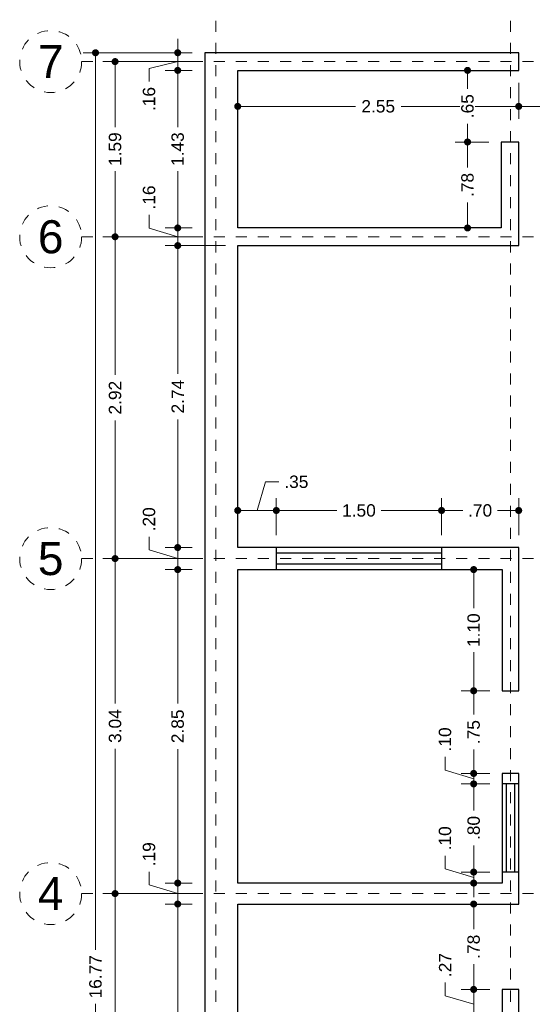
# Model space of a CAD drawing. Header units: millimetres. Extents: x 1.7 to 10.9, y -1.2 to 17.2.
# Tile 4 of 5: x 1.7 to 6.4, y 8.2 to 17.1. Entities that reach past the tile are written whole.
import ezdxf
from ezdxf.enums import TextEntityAlignment as Align

# ---------------------------------------------------------------- set-up
doc = ezdxf.new("R2010")
doc.units = ezdxf.units.MM
doc.header["$LTSCALE"] = 0.001
doc.linetypes.add('CENTER2', pattern=[28.575, 19.05, -3.175, 3.175, -3.175])
doc.layers.get('0').update_dxf_attribs({"lineweight": 35})
doc.layers.get('Defpoints').update_dxf_attribs({"lineweight": 30})
for name, color, linetype, lineweight in [('Cotas', 7, 'Continuous', 18), ('Ejes', 7, 'CENTER2', 5), ('Muros', 7, 'Continuous', 30), ('Ventanas', 250, 'Continuous', 25)]:
    doc.layers.add(name, color=color, linetype=linetype, lineweight=lineweight)
doc.styles.get("Standard").update_dxf_attribs({"font": 'arial.ttf'})
doc.dimstyles.new('1-75', dxfattribs={"dimscale": 75, "dimtxt": 0.0015, "dimasz": 0.00085, "dimexe": 0.0015, "dimexo": 0.0015, "dimgap": 0.0008, "dimtad": 0, "dimzin": 4, "dimdsep": 46, "dimtxsty": 'Standard', "dimblk": 'DOT', "dimcen": 0.09, "dimclrd": 256, "dimclre": 256, "dimclrt": 256, "dimadec": 0, "dimazin": 0, "dimtfac": 1, "dimtofl": 0, "dimtmove": 1, "dimatfit": 2, "dimfxl": 0.0015, "dimtfill": 1, "dimtolj": 1, "dimtzin": 4, "dimlwd": -1, "dimlwe": -1, "dimarcsym": 0})

# ---------------------------------------------------------------- blocks, each defined once
blk = doc.blocks.new('_DOT')
at = {"color": 0, "linetype": 'ByBlock'}
blk.add_line((-0.5, 0), (-1, 0), dxfattribs=at)
at = {"color": 0, "linetype": 'ByBlock', "const_width": 0.5}
blk.add_lwpolyline([(-0.25, 0, 1), (0.25, 0, 1)], format="xyb", close=True, dxfattribs=at)
blk = doc.blocks.new('*D17')
at = {"layer": 'Cotas', "transparency": 16777216}
for p, q in [((3.2881, 16.79), (2.2974, 16.79)), ((2.4099, 16.7262), (2.4099, 8.6495)), ((2.4099, 0.0837), (2.4099, 8.1605)), ((3.2881, 0.02), (2.2974, 0.02))]:
    blk.add_line(p, q, dxfattribs=at)
at = {"layer": 'Defpoints', "color": 0, "transparency": 16777216}
for p in [(2.4099, 16.79), (3.4006, 16.79), (3.4006, 0.02)]:
    blk.add_point(p, dxfattribs=at)
at = {"layer": 'Cotas', "transparency": 16777216, "xscale": 0.06375, "yscale": 0.06375, "zscale": 0.06375}
for p, rotation in [((2.4099, 16.79), 90), ((2.4099, 0.02), 270)]:
    blk.add_blockref('_DOT', p, dxfattribs=dict(at, rotation=rotation))
at = {"layer": 'Cotas', "transparency": 16777216, "insert": (2.4099, 8.405), "char_height": 0.1125, "attachment_point": 5, "rotation": 90, "bg_fill": 3, "box_fill_scale": 1.1, "bg_fill_color": 256, "bg_fill_true_color": 13158600, "bg_fill_transparency": 0}
blk.add_mtext('\\A1;16.77', dxfattribs=at)
blk = doc.blocks.new('*D18')
at = {"layer": 'Cotas', "transparency": 16777216}
for p, q in [((3.2881, 16.71), (2.4751, 16.71)), ((2.5876, 16.6462), (2.5876, 16.1159)), ((2.5876, 15.1837), (2.5876, 15.7141)), ((3.2881, 15.12), (2.4751, 15.12))]:
    blk.add_line(p, q, dxfattribs=at)
at = {"layer": 'Defpoints', "color": 0, "transparency": 16777216}
for p in [(3.4006, 16.71), (2.5876, 15.12), (3.4006, 15.12)]:
    blk.add_point(p, dxfattribs=at)
at = {"layer": 'Cotas', "transparency": 16777216, "xscale": 0.06375, "yscale": 0.06375, "zscale": 0.06375}
for p, rotation in [((2.5876, 16.71), 90), ((2.5876, 15.12), 270)]:
    blk.add_blockref('_DOT', p, dxfattribs=dict(at, rotation=rotation))
at = {"layer": 'Cotas', "transparency": 16777216, "insert": (2.5876, 15.915), "char_height": 0.1125, "attachment_point": 5, "rotation": 90, "bg_fill": 3, "box_fill_scale": 1.1, "bg_fill_color": 256, "bg_fill_true_color": 13158600, "bg_fill_transparency": 0}
blk.add_mtext('\\A1;1.59', dxfattribs=at)
blk = doc.blocks.new('*D19')
at = {"layer": 'Cotas', "transparency": 16777216}
for p, q in [((3.2881, 15.12), (2.4751, 15.12)), ((2.5876, 15.0562), (2.5876, 13.8665)), ((2.5876, 12.2637), (2.5876, 13.4535)), ((3.2881, 12.2), (2.4751, 12.2))]:
    blk.add_line(p, q, dxfattribs=at)
at = {"layer": 'Defpoints', "color": 0, "transparency": 16777216}
for p in [(3.4006, 15.12), (2.5876, 12.2), (3.4006, 12.2)]:
    blk.add_point(p, dxfattribs=at)
at = {"layer": 'Cotas', "transparency": 16777216, "xscale": 0.06375, "yscale": 0.06375, "zscale": 0.06375}
for p, rotation in [((2.5876, 15.12), 90), ((2.5876, 12.2), 270)]:
    blk.add_blockref('_DOT', p, dxfattribs=dict(at, rotation=rotation))
at = {"layer": 'Cotas', "transparency": 16777216, "insert": (2.5876, 13.66), "char_height": 0.1125, "attachment_point": 5, "rotation": 90, "bg_fill": 3, "box_fill_scale": 1.1, "bg_fill_color": 256, "bg_fill_true_color": 13158600, "bg_fill_transparency": 0}
blk.add_mtext('\\A1;2.92', dxfattribs=at)
blk = doc.blocks.new('*D20')
at = {"layer": 'Cotas', "transparency": 16777216}
for p, q in [((3.2881, 12.2), (2.4751, 12.2)), ((2.5876, 12.1362), (2.5876, 10.8858)), ((2.5876, 9.2237), (2.5876, 10.4742)), ((3.2881, 9.16), (2.4751, 9.16))]:
    blk.add_line(p, q, dxfattribs=at)
at = {"layer": 'Defpoints', "color": 0, "transparency": 16777216}
for p in [(3.4006, 12.2), (2.5876, 9.16), (3.4006, 9.16)]:
    blk.add_point(p, dxfattribs=at)
at = {"layer": 'Cotas', "transparency": 16777216, "xscale": 0.06375, "yscale": 0.06375, "zscale": 0.06375}
for p, rotation in [((2.5876, 12.2), 90), ((2.5876, 9.16), 270)]:
    blk.add_blockref('_DOT', p, dxfattribs=dict(at, rotation=rotation))
at = {"layer": 'Cotas', "transparency": 16777216, "insert": (2.5876, 10.68), "char_height": 0.1125, "attachment_point": 5, "rotation": 90, "bg_fill": 3, "box_fill_scale": 1.1, "bg_fill_color": 256, "bg_fill_true_color": 13158600, "bg_fill_transparency": 0}
blk.add_mtext('\\A1;3.04', dxfattribs=at)
blk = doc.blocks.new('*D21')
at = {"layer": 'Cotas', "transparency": 16777216}
for p, q in [((3.2881, 9.16), (2.4751, 9.16)), ((2.5876, 9.0962), (2.5876, 7.8555)), ((2.5876, 6.2037), (2.5876, 7.4445)), ((3.2881, 6.14), (2.4751, 6.14))]:
    blk.add_line(p, q, dxfattribs=at)
at = {"layer": 'Defpoints', "color": 0, "transparency": 16777216}
for p in [(3.4006, 9.16), (2.5876, 6.14), (3.4006, 6.14)]:
    blk.add_point(p, dxfattribs=at)
at = {"layer": 'Cotas', "transparency": 16777216, "xscale": 0.06375, "yscale": 0.06375, "zscale": 0.06375}
for p, rotation in [((2.5876, 9.16), 90), ((2.5876, 6.14), 270)]:
    blk.add_blockref('_DOT', p, dxfattribs=dict(at, rotation=rotation))
at = {"layer": 'Cotas', "transparency": 16777216, "insert": (2.5876, 7.65), "char_height": 0.1125, "attachment_point": 5, "rotation": 90, "bg_fill": 3, "box_fill_scale": 1.1, "bg_fill_color": 256, "bg_fill_true_color": 13158600, "bg_fill_transparency": 0}
blk.add_mtext('\\A1;3.02', dxfattribs=at)
blk = doc.blocks.new('*D27')
at = {"layer": 'Cotas', "transparency": 16777216}
for p, q in [((3.1559, 9.3187), (3.1559, 9.3825)), ((2.8959, 9.238), (2.8959, 9.358)), ((3.1559, 9.16), (2.8959, 9.238)), ((3.2881, 9.255), (3.0434, 9.255)), ((3.1559, 9.065), (3.1559, 9.255)), ((3.2881, 9.065), (3.0434, 9.065)), ((3.1559, 9.0012), (3.1559, 8.9375))]:
    blk.add_line(p, q, dxfattribs=at)
at = {"layer": 'Defpoints', "color": 0, "transparency": 16777216}
for p in [(3.1559, 9.255), (3.4006, 9.255), (3.4006, 9.065)]:
    blk.add_point(p, dxfattribs=at)
at = {"layer": 'Cotas', "transparency": 16777216, "xscale": 0.06375, "yscale": 0.06375, "zscale": 0.06375}
for p, rotation in [((3.1559, 9.255), 270), ((3.1559, 9.065), 90)]:
    blk.add_blockref('_DOT', p, dxfattribs=dict(at, rotation=rotation))
at = {"layer": 'Cotas', "transparency": 16777216, "insert": (2.8959, 9.5166), "char_height": 0.1125, "attachment_point": 5, "rotation": 90, "bg_fill": 3, "box_fill_scale": 1.1, "bg_fill_color": 256, "bg_fill_true_color": 13158600, "bg_fill_transparency": 0}
blk.add_mtext('\\A1;.19', dxfattribs=at)
blk = doc.blocks.new('*D28')
at = {"layer": 'Cotas', "transparency": 16777216}
for p, q in [((3.2881, 12.1), (3.0434, 12.1)), ((3.1559, 12.0362), (3.1559, 10.885)), ((3.1559, 9.3187), (3.1559, 10.47)), ((3.2881, 9.255), (3.0434, 9.255))]:
    blk.add_line(p, q, dxfattribs=at)
at = {"layer": 'Defpoints', "color": 0, "transparency": 16777216}
for p in [(3.1559, 12.1), (3.4006, 12.1), (3.4006, 9.255)]:
    blk.add_point(p, dxfattribs=at)
at = {"layer": 'Cotas', "transparency": 16777216, "xscale": 0.06375, "yscale": 0.06375, "zscale": 0.06375}
for p, rotation in [((3.1559, 12.1), 90), ((3.1559, 9.255), 270)]:
    blk.add_blockref('_DOT', p, dxfattribs=dict(at, rotation=rotation))
at = {"layer": 'Cotas', "transparency": 16777216, "insert": (3.1559, 10.6775), "char_height": 0.1125, "attachment_point": 5, "rotation": 90, "bg_fill": 3, "box_fill_scale": 1.1, "bg_fill_color": 256, "bg_fill_true_color": 13158600, "bg_fill_transparency": 0}
blk.add_mtext('\\A1;2.85', dxfattribs=at)
blk = doc.blocks.new('*D29')
at = {"layer": 'Cotas', "transparency": 16777216}
for p, q in [((3.2881, 16.63), (3.0434, 16.63)), ((3.1559, 16.5662), (3.1559, 16.1158)), ((3.1559, 15.2637), (3.1559, 15.7142)), ((3.2881, 15.2), (3.0434, 15.2))]:
    blk.add_line(p, q, dxfattribs=at)
at = {"layer": 'Defpoints', "color": 0, "transparency": 16777216}
for p in [(3.1559, 16.63), (3.4006, 16.63), (3.4006, 15.2)]:
    blk.add_point(p, dxfattribs=at)
at = {"layer": 'Cotas', "transparency": 16777216, "xscale": 0.06375, "yscale": 0.06375, "zscale": 0.06375}
for p, rotation in [((3.1559, 16.63), 90), ((3.1559, 15.2), 270)]:
    blk.add_blockref('_DOT', p, dxfattribs=dict(at, rotation=rotation))
at = {"layer": 'Cotas', "transparency": 16777216, "insert": (3.1559, 15.915), "char_height": 0.1125, "attachment_point": 5, "rotation": 90, "bg_fill": 3, "box_fill_scale": 1.1, "bg_fill_color": 256, "bg_fill_true_color": 13158600, "bg_fill_transparency": 0}
blk.add_mtext('\\A1;1.43', dxfattribs=at)
blk = doc.blocks.new('*D30')
at = {"layer": 'Cotas', "transparency": 16777216}
for p, q in [((3.1559, 16.8537), (3.1559, 16.9175)), ((3.1559, 16.71), (2.8959, 16.6486)), ((3.2881, 16.79), (3.0434, 16.79)), ((3.1559, 16.63), (3.1559, 16.79)), ((2.8959, 16.6486), (2.8959, 16.5286)), ((3.2881, 16.63), (3.0434, 16.63)), ((3.1559, 16.5662), (3.1559, 16.5025))]:
    blk.add_line(p, q, dxfattribs=at)
at = {"layer": 'Defpoints', "color": 0, "transparency": 16777216}
for p in [(3.1559, 16.79), (3.4006, 16.79), (3.4006, 16.63)]:
    blk.add_point(p, dxfattribs=at)
at = {"layer": 'Cotas', "transparency": 16777216, "xscale": 0.06375, "yscale": 0.06375, "zscale": 0.06375}
for p, rotation in [((3.1559, 16.79), 270), ((3.1559, 16.63), 90)]:
    blk.add_blockref('_DOT', p, dxfattribs=dict(at, rotation=rotation))
at = {"layer": 'Cotas', "transparency": 16777216, "insert": (2.8959, 16.3701), "char_height": 0.1125, "attachment_point": 5, "rotation": 90, "bg_fill": 3, "box_fill_scale": 1.1, "bg_fill_color": 256, "bg_fill_true_color": 13158600, "bg_fill_transparency": 0}
blk.add_mtext('\\A1;.16', dxfattribs=at)
blk = doc.blocks.new('*D43')
at = {"layer": 'Cotas', "transparency": 16777216}
for p, q in [((5.583, 8.2327), (5.583, 8.3527)), ((5.842, 8.155), (5.583, 8.2327)), ((5.9881, 8.29), (5.7295, 8.29)), ((5.842, 8.0837), (5.842, 8.2262)), ((5.9881, 8.02), (5.7295, 8.02))]:
    blk.add_line(p, q, dxfattribs=at)
at = {"layer": 'Defpoints', "color": 0, "transparency": 16777216}
for p in [(5.842, 8.29), (6.1006, 8.29), (6.1006, 8.02)]:
    blk.add_point(p, dxfattribs=at)
at = {"layer": 'Cotas', "transparency": 16777216, "xscale": 0.06375, "yscale": 0.06375, "zscale": 0.06375}
for p, rotation in [((5.842, 8.29), 90), ((5.842, 8.02), 270)]:
    blk.add_blockref('_DOT', p, dxfattribs=dict(at, rotation=rotation))
at = {"layer": 'Cotas', "transparency": 16777216, "insert": (5.583, 8.5112), "char_height": 0.1125, "attachment_point": 5, "rotation": 90, "bg_fill": 3, "box_fill_scale": 1.1, "bg_fill_color": 256, "bg_fill_true_color": 13158600, "bg_fill_transparency": 0}
blk.add_mtext('\\A1;.27', dxfattribs=at)
blk = doc.blocks.new('*D44')
at = {"layer": 'Cotas', "transparency": 16777216}
for p, q in [((6.0631, 9.065), (5.7295, 9.065)), ((5.842, 9.0012), (5.842, 8.8361)), ((5.842, 8.3537), (5.842, 8.5189)), ((5.9881, 8.29), (5.7295, 8.29))]:
    blk.add_line(p, q, dxfattribs=at)
at = {"layer": 'Defpoints', "color": 0, "transparency": 16777216}
for p in [(5.842, 9.065), (6.1756, 9.065), (6.1006, 8.29)]:
    blk.add_point(p, dxfattribs=at)
at = {"layer": 'Cotas', "transparency": 16777216, "xscale": 0.06375, "yscale": 0.06375, "zscale": 0.06375}
for p, rotation in [((5.842, 9.065), 90), ((5.842, 8.29), 270)]:
    blk.add_blockref('_DOT', p, dxfattribs=dict(at, rotation=rotation))
at = {"layer": 'Cotas', "transparency": 16777216, "insert": (5.842, 8.6775), "char_height": 0.1125, "attachment_point": 5, "rotation": 90, "bg_fill": 3, "box_fill_scale": 1.1, "bg_fill_color": 256, "bg_fill_true_color": 13158600, "bg_fill_transparency": 0}
blk.add_mtext('\\A1;.78', dxfattribs=at)
blk = doc.blocks.new('*D45')
at = {"layer": 'Cotas', "transparency": 16777216}
for p, q in [((5.582, 9.383), (5.582, 9.503)), ((5.842, 9.4187), (5.842, 9.4825)), ((5.842, 9.305), (5.582, 9.383)), ((5.9881, 9.355), (5.7295, 9.355)), ((5.842, 9.255), (5.842, 9.355)), ((5.9881, 9.255), (5.7295, 9.255)), ((5.842, 9.1912), (5.842, 9.1275))]:
    blk.add_line(p, q, dxfattribs=at)
at = {"layer": 'Defpoints', "color": 0, "transparency": 16777216}
for p in [(5.842, 9.355), (6.1006, 9.355), (6.1006, 9.255)]:
    blk.add_point(p, dxfattribs=at)
at = {"layer": 'Cotas', "transparency": 16777216, "xscale": 0.06375, "yscale": 0.06375, "zscale": 0.06375}
for p, rotation in [((5.842, 9.355), 270), ((5.842, 9.255), 90)]:
    blk.add_blockref('_DOT', p, dxfattribs=dict(at, rotation=rotation))
at = {"layer": 'Cotas', "transparency": 16777216, "insert": (5.582, 9.6613), "char_height": 0.1125, "attachment_point": 5, "rotation": 90, "bg_fill": 3, "box_fill_scale": 1.1, "bg_fill_color": 256, "bg_fill_true_color": 13158600, "bg_fill_transparency": 0}
blk.add_mtext('\\A1;.10', dxfattribs=at)
blk = doc.blocks.new('*D46')
at = {"layer": 'Cotas', "transparency": 16777216}
for p, q in [((5.9881, 10.155), (5.7295, 10.155)), ((5.842, 10.0912), (5.842, 9.9133)), ((5.842, 9.4187), (5.842, 9.5967)), ((5.9881, 9.355), (5.7295, 9.355))]:
    blk.add_line(p, q, dxfattribs=at)
at = {"layer": 'Defpoints', "color": 0, "transparency": 16777216}
for p in [(5.842, 10.155), (6.1006, 10.155), (6.1006, 9.355)]:
    blk.add_point(p, dxfattribs=at)
at = {"layer": 'Cotas', "transparency": 16777216, "xscale": 0.06375, "yscale": 0.06375, "zscale": 0.06375}
for p, rotation in [((5.842, 10.155), 90), ((5.842, 9.355), 270)]:
    blk.add_blockref('_DOT', p, dxfattribs=dict(at, rotation=rotation))
at = {"layer": 'Cotas', "transparency": 16777216, "insert": (5.842, 9.755), "char_height": 0.1125, "attachment_point": 5, "rotation": 90, "bg_fill": 3, "box_fill_scale": 1.1, "bg_fill_color": 256, "bg_fill_true_color": 13158600, "bg_fill_transparency": 0}
blk.add_mtext('\\A1;.80', dxfattribs=at)
blk = doc.blocks.new('*D47')
at = {"layer": 'Cotas', "transparency": 16777216}
for p, q in [((5.582, 10.2805), (5.582, 10.4005)), ((5.842, 10.3137), (5.842, 10.3775)), ((5.842, 10.2025), (5.582, 10.2805)), ((5.9881, 10.25), (5.7295, 10.25)), ((5.842, 10.155), (5.842, 10.25)), ((5.9881, 10.155), (5.7295, 10.155)), ((5.842, 10.0912), (5.842, 10.0275))]:
    blk.add_line(p, q, dxfattribs=at)
at = {"layer": 'Defpoints', "color": 0, "transparency": 16777216}
for p in [(5.842, 10.25), (6.1006, 10.25), (6.1006, 10.155)]:
    blk.add_point(p, dxfattribs=at)
at = {"layer": 'Cotas', "transparency": 16777216, "xscale": 0.06375, "yscale": 0.06375, "zscale": 0.06375}
for p, rotation in [((5.842, 10.25), 270), ((5.842, 10.155), 90)]:
    blk.add_blockref('_DOT', p, dxfattribs=dict(at, rotation=rotation))
at = {"layer": 'Cotas', "transparency": 16777216, "insert": (5.582, 10.5588), "char_height": 0.1125, "attachment_point": 5, "rotation": 90, "bg_fill": 3, "box_fill_scale": 1.1, "bg_fill_color": 256, "bg_fill_true_color": 13158600, "bg_fill_transparency": 0}
blk.add_mtext('\\A1;.10', dxfattribs=at)
blk = doc.blocks.new('*D48')
at = {"layer": 'Cotas', "transparency": 16777216}
for p, q in [((5.9881, 11), (5.7295, 11)), ((5.842, 10.9362), (5.842, 10.784)), ((5.842, 10.3137), (5.842, 10.466)), ((5.9881, 10.25), (5.7295, 10.25))]:
    blk.add_line(p, q, dxfattribs=at)
at = {"layer": 'Defpoints', "color": 0, "transparency": 16777216}
for p in [(5.842, 11), (6.1006, 11), (6.1006, 10.25)]:
    blk.add_point(p, dxfattribs=at)
at = {"layer": 'Cotas', "transparency": 16777216, "xscale": 0.06375, "yscale": 0.06375, "zscale": 0.06375}
for p, rotation in [((5.842, 11), 90), ((5.842, 10.25), 270)]:
    blk.add_blockref('_DOT', p, dxfattribs=dict(at, rotation=rotation))
at = {"layer": 'Cotas', "transparency": 16777216, "insert": (5.842, 10.625), "char_height": 0.1125, "attachment_point": 5, "rotation": 90, "bg_fill": 3, "box_fill_scale": 1.1, "bg_fill_color": 256, "bg_fill_true_color": 13158600, "bg_fill_transparency": 0}
blk.add_mtext('\\A1;.75', dxfattribs=at)
blk = doc.blocks.new('*D49')
at = {"layer": 'Cotas', "transparency": 16777216}
for p, q in [((5.9881, 12.1), (5.7295, 12.1)), ((5.842, 12.0362), (5.842, 11.7506)), ((5.842, 11.0637), (5.842, 11.3494)), ((5.9881, 11), (5.7295, 11))]:
    blk.add_line(p, q, dxfattribs=at)
at = {"layer": 'Defpoints', "color": 0, "transparency": 16777216}
for p in [(5.842, 12.1), (6.1006, 12.1), (6.1006, 11)]:
    blk.add_point(p, dxfattribs=at)
at = {"layer": 'Cotas', "transparency": 16777216, "xscale": 0.06375, "yscale": 0.06375, "zscale": 0.06375}
for p, rotation in [((5.842, 12.1), 90), ((5.842, 11), 270)]:
    blk.add_blockref('_DOT', p, dxfattribs=dict(at, rotation=rotation))
at = {"layer": 'Cotas', "transparency": 16777216, "insert": (5.842, 11.55), "char_height": 0.1125, "attachment_point": 5, "rotation": 90, "bg_fill": 3, "box_fill_scale": 1.1, "bg_fill_color": 256, "bg_fill_true_color": 13158600, "bg_fill_transparency": 0}
blk.add_mtext('\\A1;1.10', dxfattribs=at)
blk = doc.blocks.new('*D50')
at = {"layer": 'Cotas', "transparency": 16777216}
for p, q in [((5.9781, 15.98), (5.6737, 15.98)), ((5.7862, 15.9162), (5.7862, 15.7486)), ((5.7862, 15.2637), (5.7862, 15.4314)), ((5.9781, 15.2), (5.6737, 15.2))]:
    blk.add_line(p, q, dxfattribs=at)
at = {"layer": 'Defpoints', "color": 0, "transparency": 16777216}
for p in [(5.7862, 15.98), (6.0906, 15.98), (6.0906, 15.2)]:
    blk.add_point(p, dxfattribs=at)
at = {"layer": 'Cotas', "transparency": 16777216, "xscale": 0.06375, "yscale": 0.06375, "zscale": 0.06375}
for p, rotation in [((5.7862, 15.98), 90), ((5.7862, 15.2), 270)]:
    blk.add_blockref('_DOT', p, dxfattribs=dict(at, rotation=rotation))
at = {"layer": 'Cotas', "transparency": 16777216, "insert": (5.7862, 15.59), "char_height": 0.1125, "attachment_point": 5, "rotation": 90, "bg_fill": 3, "box_fill_scale": 1.1, "bg_fill_color": 256, "bg_fill_true_color": 13158600, "bg_fill_transparency": 0}
blk.add_mtext('\\A1;.78', dxfattribs=at)
blk = doc.blocks.new('*D51')
at = {"layer": 'Cotas', "transparency": 16777216}
for p, q in [((6.0631, 16.63), (5.6737, 16.63)), ((5.7862, 16.5662), (5.7862, 16.464)), ((5.7862, 16.0437), (5.7862, 16.146)), ((5.9781, 15.98), (5.6737, 15.98))]:
    blk.add_line(p, q, dxfattribs=at)
at = {"layer": 'Defpoints', "color": 0, "transparency": 16777216}
for p in [(5.7862, 16.63), (6.1756, 16.63), (6.0906, 15.98)]:
    blk.add_point(p, dxfattribs=at)
at = {"layer": 'Cotas', "transparency": 16777216, "xscale": 0.06375, "yscale": 0.06375, "zscale": 0.06375}
for p, rotation in [((5.7862, 16.63), 90), ((5.7862, 15.98), 270)]:
    blk.add_blockref('_DOT', p, dxfattribs=dict(at, rotation=rotation))
at = {"layer": 'Cotas', "transparency": 16777216, "insert": (5.7862, 16.305), "char_height": 0.1125, "attachment_point": 5, "rotation": 90, "bg_fill": 3, "box_fill_scale": 1.1, "bg_fill_color": 256, "bg_fill_true_color": 13158600, "bg_fill_transparency": 0}
blk.add_mtext('\\A1;.65', dxfattribs=at)
blk = doc.blocks.new('*D60')
at = {"layer": 'Cotas', "transparency": 16777216}
for p, q in [((3.7006, 16.5175), (3.7006, 16.1908)), ((6.2506, 16.5175), (6.2506, 16.1908)), ((3.7644, 16.3033), (4.7681, 16.3033)), ((6.1869, 16.3033), (5.1831, 16.3033))]:
    blk.add_line(p, q, dxfattribs=at)
at = {"layer": 'Defpoints', "color": 0, "transparency": 16777216}
for p in [(3.7006, 16.63), (6.2506, 16.63), (6.2506, 16.3033)]:
    blk.add_point(p, dxfattribs=at)
at = {"layer": 'Cotas', "transparency": 16777216, "xscale": 0.06375, "yscale": 0.06375, "zscale": 0.06375, "rotation": 180}
blk.add_blockref('_DOT', (3.7006, 16.3033), dxfattribs=at)
at = {"layer": 'Cotas', "transparency": 16777216, "xscale": 0.06375, "yscale": 0.06375, "zscale": 0.06375}
blk.add_blockref('_DOT', (6.2506, 16.3033), dxfattribs=at)
at = {"layer": 'Cotas', "transparency": 16777216, "insert": (4.9756, 16.3033), "char_height": 0.1125, "attachment_point": 5, "bg_fill": 3, "box_fill_scale": 1.1, "bg_fill_color": 256, "bg_fill_true_color": 13158600, "bg_fill_transparency": 0}
blk.add_mtext('\\A1;2.55', dxfattribs=at)
blk = doc.blocks.new('*D61')
at = {"layer": 'Cotas', "transparency": 16777216}
for p, q in [((7.2506, 16.6775), (7.2506, 16.1908)), ((6.2506, 16.5175), (6.2506, 16.1908)), ((6.3144, 16.3033), (6.55, 16.3033)), ((7.1869, 16.3033), (6.9512, 16.3033))]:
    blk.add_line(p, q, dxfattribs=at)
at = {"layer": 'Defpoints', "color": 0, "transparency": 16777216}
for p in [(7.2506, 16.79), (6.2506, 16.63), (7.2506, 16.3033)]:
    blk.add_point(p, dxfattribs=at)
at = {"layer": 'Cotas', "transparency": 16777216, "xscale": 0.06375, "yscale": 0.06375, "zscale": 0.06375, "rotation": 180}
blk.add_blockref('_DOT', (6.2506, 16.3033), dxfattribs=at)
at = {"layer": 'Cotas', "transparency": 16777216, "xscale": 0.06375, "yscale": 0.06375, "zscale": 0.06375}
blk.add_blockref('_DOT', (7.2506, 16.3033), dxfattribs=at)
at = {"layer": 'Cotas', "transparency": 16777216, "insert": (6.7506, 16.3033), "char_height": 0.1125, "attachment_point": 5, "bg_fill": 3, "box_fill_scale": 1.1, "bg_fill_color": 256, "bg_fill_true_color": 13158600, "bg_fill_transparency": 0}
blk.add_mtext('\\A1;1.00', dxfattribs=at)
blk = doc.blocks.new('*D63')
at = {"layer": 'Cotas', "transparency": 16777216}
for p, q in [((3.8756, 12.6362), (3.9536, 12.8962)), ((3.9536, 12.8962), (4.0736, 12.8962)), ((3.7006, 12.4125), (3.7006, 12.7487)), ((4.0506, 12.4125), (4.0506, 12.7487)), ((3.7644, 12.6362), (3.9869, 12.6362))]:
    blk.add_line(p, q, dxfattribs=at)
at = {"layer": 'Defpoints', "color": 0, "transparency": 16777216}
for p in [(4.0506, 12.6362), (3.7006, 12.3), (4.0506, 12.3)]:
    blk.add_point(p, dxfattribs=at)
at = {"layer": 'Cotas', "transparency": 16777216, "xscale": 0.06375, "yscale": 0.06375, "zscale": 0.06375, "rotation": 180}
blk.add_blockref('_DOT', (3.7006, 12.6362), dxfattribs=at)
at = {"layer": 'Cotas', "transparency": 16777216, "xscale": 0.06375, "yscale": 0.06375, "zscale": 0.06375}
blk.add_blockref('_DOT', (4.0506, 12.6362), dxfattribs=at)
at = {"layer": 'Cotas', "transparency": 16777216, "insert": (4.2326, 12.8962), "char_height": 0.1125, "attachment_point": 5, "bg_fill": 3, "box_fill_scale": 1.1, "bg_fill_color": 256, "bg_fill_true_color": 13158600, "bg_fill_transparency": 0}
blk.add_mtext('\\A1;.35', dxfattribs=at)
blk = doc.blocks.new('*D64')
at = {"layer": 'Cotas', "transparency": 16777216}
for p, q in [((4.0506, 12.4125), (4.0506, 12.7487)), ((5.5506, 12.4125), (5.5506, 12.7487)), ((4.1144, 12.6362), (4.6, 12.6362)), ((5.4869, 12.6362), (5.0012, 12.6362))]:
    blk.add_line(p, q, dxfattribs=at)
at = {"layer": 'Defpoints', "color": 0, "transparency": 16777216}
for p in [(5.5506, 12.6362), (4.0506, 12.3), (5.5506, 12.3)]:
    blk.add_point(p, dxfattribs=at)
at = {"layer": 'Cotas', "transparency": 16777216, "xscale": 0.06375, "yscale": 0.06375, "zscale": 0.06375, "rotation": 180}
blk.add_blockref('_DOT', (4.0506, 12.6362), dxfattribs=at)
at = {"layer": 'Cotas', "transparency": 16777216, "xscale": 0.06375, "yscale": 0.06375, "zscale": 0.06375}
blk.add_blockref('_DOT', (5.5506, 12.6362), dxfattribs=at)
at = {"layer": 'Cotas', "transparency": 16777216, "insert": (4.8006, 12.6362), "char_height": 0.1125, "attachment_point": 5, "bg_fill": 3, "box_fill_scale": 1.1, "bg_fill_color": 256, "bg_fill_true_color": 13158600, "bg_fill_transparency": 0}
blk.add_mtext('\\A1;1.50', dxfattribs=at)
blk = doc.blocks.new('*D65')
at = {"layer": 'Cotas', "transparency": 16777216}
for p, q in [((5.5506, 12.4125), (5.5506, 12.7487)), ((6.2506, 12.4125), (6.2506, 12.7487)), ((5.6144, 12.6362), (5.7423, 12.6362)), ((6.1869, 12.6362), (6.059, 12.6362))]:
    blk.add_line(p, q, dxfattribs=at)
at = {"layer": 'Defpoints', "color": 0, "transparency": 16777216}
for p in [(6.2506, 12.6362), (5.5506, 12.3), (6.2506, 12.3)]:
    blk.add_point(p, dxfattribs=at)
at = {"layer": 'Cotas', "transparency": 16777216, "xscale": 0.06375, "yscale": 0.06375, "zscale": 0.06375, "rotation": 180}
blk.add_blockref('_DOT', (5.5506, 12.6362), dxfattribs=at)
at = {"layer": 'Cotas', "transparency": 16777216, "xscale": 0.06375, "yscale": 0.06375, "zscale": 0.06375}
blk.add_blockref('_DOT', (6.2506, 12.6362), dxfattribs=at)
at = {"layer": 'Cotas', "transparency": 16777216, "insert": (5.9006, 12.6362), "char_height": 0.1125, "attachment_point": 5, "bg_fill": 3, "box_fill_scale": 1.1, "bg_fill_color": 256, "bg_fill_true_color": 13158600, "bg_fill_transparency": 0}
blk.add_mtext('\\A1;.70', dxfattribs=at)
blk = doc.blocks.new('*D71')
at = {"layer": 'Cotas', "transparency": 16777216}
for p, q in [((3.2881, 9.065), (3.0434, 9.065)), ((3.1559, 9.0012), (3.1559, 7.864)), ((3.1559, 6.3137), (3.1559, 7.451)), ((3.2881, 6.25), (3.0434, 6.25))]:
    blk.add_line(p, q, dxfattribs=at)
at = {"layer": 'Defpoints', "color": 0, "transparency": 16777216}
for p in [(3.1559, 9.065), (3.4006, 9.065), (3.4006, 6.25)]:
    blk.add_point(p, dxfattribs=at)
at = {"layer": 'Cotas', "transparency": 16777216, "xscale": 0.06375, "yscale": 0.06375, "zscale": 0.06375}
for p, rotation in [((3.1559, 9.065), 90), ((3.1559, 6.25), 270)]:
    blk.add_blockref('_DOT', p, dxfattribs=dict(at, rotation=rotation))
at = {"layer": 'Cotas', "transparency": 16777216, "insert": (3.1559, 7.6575), "char_height": 0.1125, "attachment_point": 5, "rotation": 90, "bg_fill": 3, "box_fill_scale": 1.1, "bg_fill_color": 256, "bg_fill_true_color": 13158600, "bg_fill_transparency": 0}
blk.add_mtext('\\A1;2.82', dxfattribs=at)
blk = doc.blocks.new('*D78')
at = {"layer": 'Cotas', "transparency": 16777216}
for p, q in [((2.8959, 15.198), (2.8959, 15.318)), ((3.1559, 15.2637), (3.1559, 15.3275)), ((3.1559, 15.12), (2.8959, 15.198)), ((3.2881, 15.2), (3.0434, 15.2)), ((3.1559, 15.2), (3.1559, 15.04)), ((3.5881, 15.04), (3.0434, 15.04)), ((3.1559, 14.9762), (3.1559, 14.9125))]:
    blk.add_line(p, q, dxfattribs=at)
at = {"layer": 'Defpoints', "color": 0, "transparency": 16777216}
for p in [(3.4006, 15.2), (3.1559, 15.04), (3.7006, 15.04)]:
    blk.add_point(p, dxfattribs=at)
at = {"layer": 'Cotas', "transparency": 16777216, "xscale": 0.06375, "yscale": 0.06375, "zscale": 0.06375}
for p, rotation in [((3.1559, 15.2), 270), ((3.1559, 15.04), 90)]:
    blk.add_blockref('_DOT', p, dxfattribs=dict(at, rotation=rotation))
at = {"layer": 'Cotas', "transparency": 16777216, "insert": (2.8959, 15.4765), "char_height": 0.1125, "attachment_point": 5, "rotation": 90, "bg_fill": 3, "box_fill_scale": 1.1, "bg_fill_color": 256, "bg_fill_true_color": 13158600, "bg_fill_transparency": 0}
blk.add_mtext('\\A1;.16', dxfattribs=at)
blk = doc.blocks.new('*D79')
at = {"layer": 'Cotas', "transparency": 16777216}
for p, q in [((3.5881, 15.04), (3.0434, 15.04)), ((3.1559, 14.9762), (3.1559, 13.8768)), ((3.1559, 12.3637), (3.1559, 13.4632)), ((3.2881, 12.3), (3.0434, 12.3))]:
    blk.add_line(p, q, dxfattribs=at)
at = {"layer": 'Defpoints', "color": 0, "transparency": 16777216}
for p in [(3.7006, 15.04), (3.1559, 12.3), (3.4006, 12.3)]:
    blk.add_point(p, dxfattribs=at)
at = {"layer": 'Cotas', "transparency": 16777216, "xscale": 0.06375, "yscale": 0.06375, "zscale": 0.06375}
for p, rotation in [((3.1559, 15.04), 90), ((3.1559, 12.3), 270)]:
    blk.add_blockref('_DOT', p, dxfattribs=dict(at, rotation=rotation))
at = {"layer": 'Cotas', "transparency": 16777216, "insert": (3.1559, 13.67), "char_height": 0.1125, "attachment_point": 5, "rotation": 90, "bg_fill": 3, "box_fill_scale": 1.1, "bg_fill_color": 256, "bg_fill_true_color": 13158600, "bg_fill_transparency": 0}
blk.add_mtext('\\A1;2.74', dxfattribs=at)
blk = doc.blocks.new('*D80')
at = {"layer": 'Cotas', "transparency": 16777216}
for p, q in [((3.1559, 12.3637), (3.1559, 12.4275)), ((2.8959, 12.278), (2.8959, 12.398)), ((3.1559, 12.2), (2.8959, 12.278)), ((3.2881, 12.3), (3.0434, 12.3)), ((3.1559, 12.3), (3.1559, 12.1)), ((3.2881, 12.1), (3.0434, 12.1)), ((3.1559, 12.0362), (3.1559, 11.9725))]:
    blk.add_line(p, q, dxfattribs=at)
at = {"layer": 'Defpoints', "color": 0, "transparency": 16777216}
for p in [(3.4006, 12.3), (3.1559, 12.1), (3.4006, 12.1)]:
    blk.add_point(p, dxfattribs=at)
at = {"layer": 'Cotas', "transparency": 16777216, "xscale": 0.06375, "yscale": 0.06375, "zscale": 0.06375}
for p, rotation in [((3.1559, 12.3), 270), ((3.1559, 12.1), 90)]:
    blk.add_blockref('_DOT', p, dxfattribs=dict(at, rotation=rotation))
at = {"layer": 'Cotas', "transparency": 16777216, "insert": (2.8959, 12.5563), "char_height": 0.1125, "attachment_point": 5, "rotation": 90, "bg_fill": 3, "box_fill_scale": 1.1, "bg_fill_color": 256, "bg_fill_true_color": 13158600, "bg_fill_transparency": 0}
blk.add_mtext('\\A1;.20', dxfattribs=at)

msp = doc.modelspace()

# ---------------------------------------------------------------- linework, layer by layer
at = {"layer": 'Ejes', "linetype": 'CENTER2'}
for p, q in [((3.5006, -0.6212), (3.5006, 17.09)), ((6.1756, -0.6212), (6.1756, 17.09)), ((2.2843, 16.71), (10.4006, 16.71)), ((2.2843, 15.12), (10.4006, 15.12)), ((2.2843, 12.2), (10.4006, 12.2)), ((2.2843, 9.16), (10.4006, 9.16))]:
    msp.add_line(p, q, dxfattribs=at)
at = {"layer": 'Ejes'}
for centre in [(2.003, 16.71), (2.003, 15.12), (2.003, 12.2), (2.003, 9.16)]:
    msp.add_circle(centre, 0.2812, dxfattribs=at)
at = {"layer": 'Muros'}
for points in [[(3.7006, 6.25), (3.7006, 9.065), (6.2506, 9.065), (6.2506, 10.25), (6.1006, 10.25), (6.1006, 9.255), (3.7006, 9.255), (3.7006, 12.1), (6.1006, 12.1), (6.1006, 11), (6.2506, 11), (6.2506, 12.3), (3.7006, 12.3), (3.7006, 15.04), (6.2506, 15.04), (6.2506, 15.98), (6.0906, 15.98), (6.0906, 15.2), (3.7006, 15.2), (3.7006, 16.63), (6.2506, 16.63), (6.2506, 16.79), (3.4006, 16.79), (3.4006, 0.02)], [(6.2506, 6.03), (6.2506, 8.29), (6.1006, 8.29), (6.1006, 6.25)]]:
    msp.add_lwpolyline(points, dxfattribs=at)
at = {"layer": 'Ventanas'}
for p, q in [((4.0506, 12.3), (4.0506, 12.1)), ((5.5506, 12.25), (4.0506, 12.25)), ((5.5506, 12.3), (5.5506, 12.1)), ((5.5506, 12.15), (4.0506, 12.15)), ((6.2506, 10.155), (6.1006, 10.155)), ((6.1381, 10.155), (6.1381, 9.355)), ((6.2131, 10.155), (6.2131, 9.355)), ((6.2506, 9.355), (6.1006, 9.355))]:
    msp.add_line(p, q, dxfattribs=at)

# ---------------------------------------------------------------- texts
at = {"layer": 'Ejes'}
for s, p in [('7', (2.003, 16.71)), ('6', (2.003, 15.12)), ('5', (2.003, 12.2)), ('4', (2.003, 9.16))]:
    msp.add_text(s, height=0.3, dxfattribs=at).set_placement(p, align=Align.MIDDLE_CENTER)

# ---------------------------------------------------------------- next in the draw order: dimensions: what is measured, and where the dimension line sits
at = {"layer": 'Cotas'}
for base, p1, p2, picture, middle in [((2.4099, 16.79), (3.4006, 0.02), (3.4006, 16.79), '*D17', (2.4099, 8.405)), ((5.7862, 15.98), (6.0906, 15.2), (6.0906, 15.98), '*D50', (5.7862, 15.59)), ((5.842, 8.29), (6.1006, 8.02), (6.1006, 8.29), '*D43', (5.583, 8.4127))]:
    dim = msp.add_linear_dim(base=base, p1=p1, p2=p2, angle=90, dimstyle='1-75', dxfattribs=at)
    dim.commit()
    dim.dimension.update_dxf_attribs({"geometry": picture, "text_midpoint": middle})
for base, p1, p2, picture, middle in [((6.2506, 16.3033), (3.7006, 16.63), (6.2506, 16.63), '*D60', (4.9756, 16.3033)), ((4.0506, 12.6362), (3.7006, 12.3), (4.0506, 12.3), '*D63', (4.1336, 12.8962))]:
    dim = msp.add_linear_dim(base=base, p1=p1, p2=p2, dimstyle='1-75', dxfattribs=at)
    dim.commit()
    dim.dimension.update_dxf_attribs({"geometry": picture, "text_midpoint": middle})

# ---------------------------------------------------------------- next in the draw order: dimensions: what is measured, and where the dimension line sits
for base, p1, p2, picture, middle in [((2.5876, 15.12), (3.4006, 16.71), (3.4006, 15.12), '*D18', (2.5876, 15.915)), ((5.8419662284, 9.0649999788), (6.1006101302, 8.2899999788), (6.1756101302, 9.0649999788), '*D44', (5.8419662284, 8.6774999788))]:
    dim = msp.add_linear_dim(base=base, p1=p1, p2=p2, angle=90, dimstyle='1-75', dxfattribs=at)
    dim.commit()
    dim.dimension.update_dxf_attribs({"geometry": picture, "text_midpoint": middle})
for base, p1, p2, picture, middle in [((7.2506, 16.3033), (6.2506, 16.63), (7.2506, 16.79), '*D61', (6.7506, 16.3033)), ((5.5506, 12.6362), (4.0506, 12.3), (5.5506, 12.3), '*D64', (4.8006, 12.6362))]:
    dim = msp.add_linear_dim(base=base, p1=p1, p2=p2, dimstyle='1-75', dxfattribs=at)
    dim.commit()
    dim.dimension.update_dxf_attribs({"geometry": picture, "text_midpoint": middle})

# ---------------------------------------------------------------- next in the draw order: dimensions: what is measured, and where the dimension line sits
for base, p1, p2, picture, middle in [((5.7862, 16.63), (6.0906, 15.98), (6.1756, 16.63), '*D51', (5.7862, 16.305)), ((2.5876, 12.2), (3.4006, 15.12), (3.4006, 12.2), '*D19', (2.5876, 13.66)), ((5.842, 9.355), (6.1006, 9.255), (6.1006, 9.355), '*D45', (5.582, 9.563))]:
    dim = msp.add_linear_dim(base=base, p1=p1, p2=p2, angle=90, dimstyle='1-75', dxfattribs=at)
    dim.commit()
    dim.dimension.update_dxf_attribs({"geometry": picture, "text_midpoint": middle})
dim = msp.add_linear_dim(base=(6.2506, 12.6362), p1=(5.5506, 12.3), p2=(6.2506, 12.3), dimstyle='1-75', dxfattribs=at)
dim.commit()
dim.dimension.update_dxf_attribs({"geometry": '*D65', "text_midpoint": (5.9006, 12.6362)})

# ---------------------------------------------------------------- next in the draw order: dimensions: what is measured, and where the dimension line sits
for base, p1, p2, picture, middle in [((3.1559, 16.63), (3.4006, 15.2), (3.4006, 16.63), '*D29', (3.1559, 15.915)), ((2.5876, 9.16), (3.4006, 12.2), (3.4006, 9.16), '*D20', (2.5876, 10.68)), ((5.842, 10.155), (6.1006, 9.355), (6.1006, 10.155), '*D46', (5.842, 9.755))]:
    dim = msp.add_linear_dim(base=base, p1=p1, p2=p2, angle=90, dimstyle='1-75', dxfattribs=at)
    dim.commit()
    dim.dimension.update_dxf_attribs({"geometry": picture, "text_midpoint": middle})

# ---------------------------------------------------------------- next in the draw order: dimensions: what is measured, and where the dimension line sits
dim = msp.add_linear_dim(base=(3.1559, 16.79), p1=(3.4006, 16.63), p2=(3.4006, 16.79), angle=90, dimstyle='1-75', dxfattribs=at)
dim.commit()
dim.dimension.update_dxf_attribs({"geometry": '*D30', "text_midpoint": (2.8959, 16.4686), "dimtype": 160})
for base, p1, p2, picture, middle in [((3.1559, 15.04), (3.4006, 15.2), (3.7006, 15.04), '*D78', (2.8959, 15.378)), ((5.8419662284, 10.2499999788), (6.1006101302, 10.1549999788), (6.1006101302, 10.2499999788), '*D47', (5.5820267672, 10.4604818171)), ((2.5876, 6.14), (3.4006, 9.16), (3.4006, 6.14), '*D21', (2.5876, 7.65))]:
    dim = msp.add_linear_dim(base=base, p1=p1, p2=p2, angle=90, dimstyle='1-75', dxfattribs=at)
    dim.commit()
    dim.dimension.update_dxf_attribs({"geometry": picture, "text_midpoint": middle})

# ---------------------------------------------------------------- next in the draw order: dimensions: what is measured, and where the dimension line sits
for base, p1, p2, picture, middle in [((3.1559, 12.3), (3.7006, 15.04), (3.4006, 12.3), '*D79', (3.1559, 13.67)), ((5.842, 11), (6.1006, 10.25), (6.1006, 11), '*D48', (5.842, 10.625)), ((3.1559, 9.255), (3.4006, 9.065), (3.4006, 9.255), '*D27', (2.8959, 9.418))]:
    dim = msp.add_linear_dim(base=base, p1=p1, p2=p2, angle=90, dimstyle='1-75', dxfattribs=at)
    dim.commit()
    dim.dimension.update_dxf_attribs({"geometry": picture, "text_midpoint": middle})

# ---------------------------------------------------------------- next in the draw order: dimensions: what is measured, and where the dimension line sits
for base, p1, p2, picture, middle in [((3.1558847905, 12.0999999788), (3.400588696, 9.2549999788), (3.4005967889, 12.0999999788), '*D28', (3.1558847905, 10.6774999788)), ((5.842, 12.1), (6.1006, 11), (6.1006, 12.1), '*D49', (5.842, 11.55)), ((3.1558847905, 9.0649999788), (3.4005801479, 6.2499999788), (3.4005881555, 9.0649999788), '*D71', (3.1558847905, 7.6574999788))]:
    dim = msp.add_linear_dim(base=base, p1=p1, p2=p2, angle=90, dimstyle='1-75', dxfattribs=at)
    dim.commit()
    dim.dimension.update_dxf_attribs({"geometry": picture, "text_midpoint": middle})

# ---------------------------------------------------------------- next in the draw order: dimensions: what is measured, and where the dimension line sits
dim = msp.add_linear_dim(base=(3.1559, 12.1), p1=(3.4006, 12.3), p2=(3.4006, 12.1), angle=90, dimstyle='1-75', dxfattribs=at)
dim.commit()
dim.dimension.update_dxf_attribs({"geometry": '*D80', "text_midpoint": (2.8959, 12.458)})

doc.saveas('drawing.dxf')
